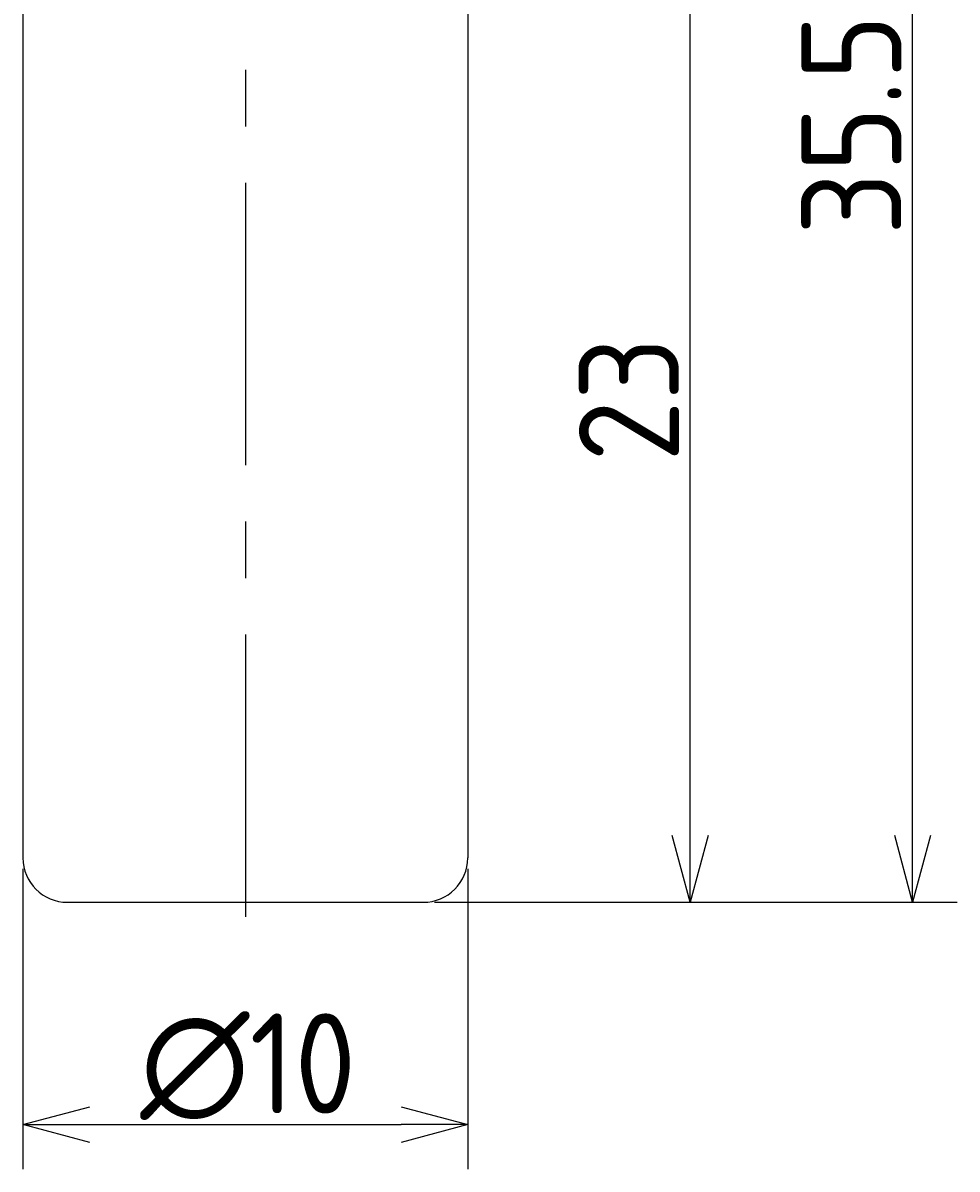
# Model space of a CAD drawing. Extents: x 67.2 to 94.2, y 156 to 207.6.
# Tile 1 of 5: x 73.2 to 94.2, y 156 to 181.8. Entities that reach past the tile are written whole.
import ezdxf

# ---------------------------------------------------------------- set-up
doc = ezdxf.new("R2010")
doc.units = 0
doc.header["$LTSCALE"] = 0.2
doc.linetypes.add('CENTER', pattern=[50.8, 31.75, -6.35, 6.35, -6.35])
doc.layers.get('0').update_dxf_attribs({"linetype": 'CONTINUOUS'})
doc.layers.get('DEFPOINTS').update_dxf_attribs({"linetype": 'CONTINUOUS'})
for name, color, linetype in [('18-0-CON', 3, 'CONTINUOUS'), ('18-2-CEN', 1, 'CENTER'), ('35-0-CON', 7, 'CONTINUOUS')]:
    doc.layers.add(name, color=color, linetype=linetype)
doc.styles.add('DIMENSION', font='isocp.shx', dxfattribs={"bigfont": 'bigfont.shx'})
doc.dimstyles.get("Standard").update_dxf_attribs({"dimtxt": 0.18, "dimasz": 0.18, "dimexe": 0.18, "dimexo": 0.0625, "dimgap": 0.09, "dimtad": 0, "dimtih": 1, "dimtoh": 1, "dimzin": 0, "dimcen": 0.09, "dimazin": 3, "dimtfac": 1, "dimtofl": 0, "dimtmove": 0, "dimatfit": 3})

# ---------------------------------------------------------------- blocks, each defined once
blk = doc.blocks.new('_OPEN30')
at = {"color": 0, "linetype": 'BYBLOCK'}
for p, q in [((-1, 0.268), (0, 0)), ((0, 0), (-1, -0.268)), ((0, 0), (-1, 0))]:
    blk.add_line(p, q, dxfattribs=at)
blk = doc.blocks.new('*U92')
at = {"layer": '18-0-CON', "color": 161, "style": 'DIMENSION'}
blk.add_text('∅10', height=2.25, dxfattribs=at).set_placement((75.879, 157.25))
blk = doc.blocks.new('*D91')
at = {"layer": '18-0-CON', "color": 161}
for p, q in [((73.243, 162.75), (73.243, 156)), ((83.243, 162.75), (83.243, 156)), ((74.743, 157), (81.743, 157))]:
    blk.add_line(p, q, dxfattribs=at)
at = {"layer": 'DEFPOINTS', "color": 0}
for p in [(73.243, 163), (83.243, 163), (83.243, 157)]:
    blk.add_point(p, dxfattribs=at)
at = {"layer": '18-0-CON'}
blk.add_blockref('*U92', (0, 0), dxfattribs=at)
at = {"layer": '18-0-CON', "color": 161, "xscale": 1.5, "yscale": 1.5, "zscale": 1.5, "rotation": 180}
blk.add_blockref('_OPEN30', (73.243, 157), dxfattribs=at)
at = {"layer": '18-0-CON', "color": 161, "xscale": 1.5, "yscale": 1.5, "zscale": 1.5}
blk.add_blockref('_OPEN30', (83.243, 157), dxfattribs=at)
blk = doc.blocks.new('*U94')
at = {"layer": '18-0-CON', "color": 161, "style": 'DIMENSION'}
blk.add_text('23', height=2.25, rotation=90, dxfattribs=at).set_placement((87.993, 171.907))
blk = doc.blocks.new('*D93')
at = {"layer": '18-0-CON', "color": 161}
for p, q in [((82.693, 185), (89.243, 185)), ((88.243, 163.5), (88.243, 183.5)), ((82.493, 162), (89.243, 162))]:
    blk.add_line(p, q, dxfattribs=at)
at = {"layer": 'DEFPOINTS', "color": 0}
for p in [(82.443, 185), (88.243, 185), (82.243, 162)]:
    blk.add_point(p, dxfattribs=at)
at = {"layer": '18-0-CON', "color": 161, "xscale": 1.5, "yscale": 1.5, "zscale": 1.5}
for p, rotation in [((88.243, 185), 90), ((88.243, 162), 270)]:
    blk.add_blockref('_OPEN30', p, dxfattribs=dict(at, rotation=rotation))
at = {"layer": '18-0-CON'}
blk.add_blockref('*U94', (0, 0), dxfattribs=at)
blk = doc.blocks.new('*U98')
at = {"layer": '18-0-CON', "color": 161, "style": 'DIMENSION'}
blk.add_text('35.5', height=2.25, rotation=90, dxfattribs=at).set_placement((92.993, 177.003))
blk = doc.blocks.new('*D97')
at = {"layer": '18-0-CON', "color": 161}
for p, q in [((81.493, 197.5), (94.243, 197.5)), ((93.243, 163.5), (93.243, 196)), ((82.493, 162), (94.243, 162))]:
    blk.add_line(p, q, dxfattribs=at)
at = {"layer": 'DEFPOINTS', "color": 0}
for p in [(81.243, 197.5), (93.243, 197.5), (82.243, 162)]:
    blk.add_point(p, dxfattribs=at)
at = {"layer": '18-0-CON', "color": 161, "xscale": 1.5, "yscale": 1.5, "zscale": 1.5}
for p, rotation in [((93.243, 197.5), 90), ((93.243, 162), 270)]:
    blk.add_blockref('_OPEN30', p, dxfattribs=dict(at, rotation=rotation))
at = {"layer": '18-0-CON'}
blk.add_blockref('*U98', (0, 0), dxfattribs=at)

msp = doc.modelspace()

# ---------------------------------------------------------------- linework, layer by layer
at = {"layer": '18-2-CEN'}
msp.add_line((78.243, 198.5), (78.243, 161), dxfattribs=at)
at = {"layer": '35-0-CON'}
for p, q in [((73.243, 184.2), (73.243, 163)), ((83.243, 184.2), (83.243, 163)), ((74.243, 162), (82.243, 162))]:
    msp.add_line(p, q, dxfattribs=at)
for centre, start, end in [((74.243, 163), 180, 270), ((82.243, 163), 270, 0)]:
    msp.add_arc(centre, 1, start, end, dxfattribs=at)

# ---------------------------------------------------------------- dimensions: what is measured, and where the dimension line sits
at = {"layer": '18-0-CON'}
for base, p2, override, picture, middle in [((93.243, 197.5), (81.243, 197.5), {"dimscale": 0.5, "dimpost": '<>'}, '*D97', (91.868, 179.75)), ((88.243, 185), (82.443, 185), {"dimscale": 0.5}, '*D93', (86.867, 173.5))]:
    dim = msp.add_linear_dim(base=base, p1=(82.243, 162), p2=p2, angle=90, dimstyle='Standard', override=override, dxfattribs=at)
    dim.commit()
    dim.dimension.update_dxf_attribs({"geometry": picture, "text_midpoint": middle})
dim = msp.add_linear_dim(base=(83.243, 157), p1=(73.243, 163), p2=(83.243, 163), dimstyle='Standard', override={"dimscale": 0.5, "dimpost": '%%c<>'}, dxfattribs=at)
dim.commit()
dim.dimension.update_dxf_attribs({"geometry": '*D91', "text_midpoint": (78.243, 158.375)})

doc.saveas('drawing.dxf')
